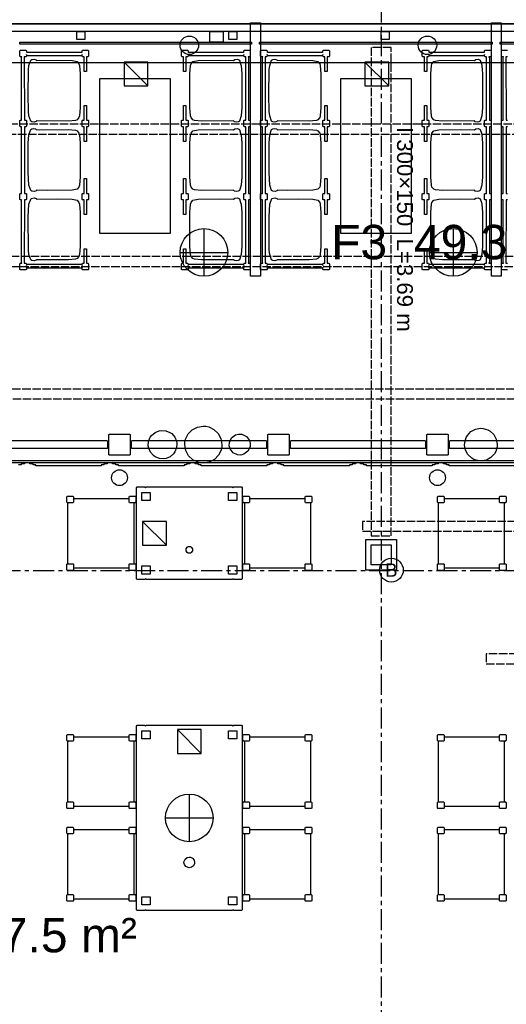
# Model space of a CAD drawing. Header units: millimetres. Extents: x -2320 to 44673, y -183000 to 30400.
# Tile 28 of 33: x 18618 to 22296, y -7408 to 30. Entities that reach past the tile are written whole.
import ezdxf
from ezdxf.enums import TextEntityAlignment as Align

# ---------------------------------------------------------------- set-up
doc = ezdxf.new("R2010")
doc.units = ezdxf.units.MM
doc.header["$LTSCALE"] = 50
doc.linetypes.add('CENTER', pattern=[5.08, 3.175, -0.635, 0.635, -0.635])
doc.linetypes.add('DASHED', pattern=[1.524, 1.27, -0.254])
for name, color, linetype in [('A-AIVAN', 40, 'Continuous'), ('A-BLDG', 8, 'Continuous'), ('A-CLNG', 150, 'Continuous'), ('A-FLOR-F1', 2, 'Continuous'), ('A-FLOR-F3', 30, 'Continuous'), ('A-FLOR-TEXT', 7, 'Continuous'), ('A-FURN', 3, 'Continuous'), ('A-FURN-BASE', 9, 'Continuous'), ('A-WALL-CUT', 7, 'Continuous'), ('E-LITE', 1, 'Continuous'), ('E-POWR', 5, 'Continuous'), ('S-BEAM', 1, 'DASHED'), ('S-GRID', 8, 'CENTER'), ('S-PURL', 9, 'DASHED')]:
    doc.layers.add(name, color=color, linetype=linetype)
doc.styles.add('VN', font='arial.ttf')

msp = doc.modelspace()

# ---------------------------------------------------------------- linework, layer by layer
at = {"layer": 'A-AIVAN'}
for points in [[(20437, 7), (20437, -1907), (20363, -1907), (20363, 7)], [(22257, 7), (22257, -1907), (22183, -1907), (22183, 7)], [(18620, -155), (18620, -140), (20370, -140), (20370, -155)], [(20430, -155), (20430, -140), (22190, -140), (22190, -155)], [(22250, -155), (22250, -140), (24010, -140), (24010, -155)], [(18665, -200), (18669, -204), (18669, -217), (18671, -214), (19087, -214), (19089, -217), (19089, -204), (19093, -200), (19135, -200), (19139, -204), (19139, -246), (19135, -250), (19123, -250), (19123, -360.3), (19105, -360.3), (19105, -250), (19093, -250), (19089, -246), (19089, -233), (19087, -243), (18671, -243), (18669, -233), (18669, -246), (18665, -250), (18653, -250), (18654, -728.3), (18665, -728.3), (18669, -732.3), (18669, -774.3), (18665, -778.3), (18654, -778.3), (18654, -1281.7), (18665, -1281.7), (18669, -1285.7), (18669, -1327.7), (18665, -1331.7), (18654, -1331.7), (18653, -1810), (18665, -1810), (18669, -1814), (18669, -1827), (18671, -1817), (19087, -1817), (19089, -1827), (19089, -1814), (19093, -1810), (19105, -1810), (19105, -1699.7), (19123, -1699.7), (19123, -1810), (19135, -1810), (19139, -1814), (19139, -1856), (19135, -1860), (19093, -1860), (19089, -1856), (19089, -1843), (19087, -1846), (18671, -1846), (18669, -1843), (18669, -1856), (18665, -1860), (18623, -1860), (18619, -1856), (18619, -1814), (18623, -1810), (18635, -1810), (18635, -1807), (18632, -1807), (18632, -1331.7), (18623, -1331.7), (18619, -1327.7), (18619, -1285.7), (18623, -1281.7), (18632, -1281.7), (18632, -778.3), (18623, -778.3), (18619, -774.3), (18619, -732.3), (18623, -728.3), (18632, -728.3), (18632, -253), (18635, -253), (18635, -250), (18623, -250), (18619, -246), (18619, -204), (18623, -200)], [(19893, -214), (20309, -214), (20311, -217), (20311, -204), (20315, -200), (20357, -200), (20361, -204), (20361, -246), (20357, -250), (20345, -250), (20345, -253), (20348, -253), (20348, -728.3), (20357, -728.3), (20361, -732.3), (20361, -774.3), (20357, -778.3), (20348, -778.3), (20348, -1281.7), (20357, -1281.7), (20361, -1285.7), (20361, -1327.7), (20357, -1331.7), (20348, -1331.7), (20348, -1807), (20345, -1807), (20345, -1810), (20357, -1810), (20361, -1814), (20361, -1856), (20357, -1860), (20315, -1860), (20311, -1856), (20311, -1843), (20309, -1846), (19893, -1846), (19891, -1843), (19891, -1856), (19887, -1860), (19845, -1860), (19841, -1856), (19841, -1814), (19845, -1810), (19857, -1810), (19857, -1699.7), (19875, -1699.7), (19875, -1810), (19887, -1810), (19891, -1814), (19891, -1827), (19893, -1817), (20309, -1817), (20311, -1827), (20311, -1814), (20315, -1810), (20327, -1810), (20326, -1331.7), (20315, -1331.7), (20311, -1327.7), (20311, -1285.7), (20315, -1281.7), (20326, -1281.7), (20326, -778.3), (20315, -778.3), (20311, -774.3), (20311, -732.3), (20315, -728.3), (20326, -728.3), (20327, -250), (20315, -250), (20311, -246), (20311, -233), (20309, -243), (19893, -243), (19891, -233), (19891, -246), (19887, -250), (19875, -250), (19875, -360.3), (19857, -360.3), (19857, -250), (19845, -250), (19841, -246), (19841, -204), (19845, -200), (19887, -200), (19891, -204), (19891, -217)], [(20485, -200), (20489, -204), (20489, -217), (20491, -214), (20907, -214), (20909, -217), (20909, -204), (20913, -200), (20955, -200), (20959, -204), (20959, -246), (20955, -250), (20943, -250), (20943, -360.3), (20925, -360.3), (20925, -250), (20913, -250), (20909, -246), (20909, -233), (20907, -243), (20491, -243), (20489, -233), (20489, -246), (20485, -250), (20473, -250), (20474, -728.3), (20485, -728.3), (20489, -732.3), (20489, -774.3), (20485, -778.3), (20474, -778.3), (20474, -1281.7), (20485, -1281.7), (20489, -1285.7), (20489, -1327.7), (20485, -1331.7), (20474, -1331.7), (20473, -1810), (20485, -1810), (20489, -1814), (20489, -1827), (20491, -1817), (20907, -1817), (20909, -1827), (20909, -1814), (20913, -1810), (20925, -1810), (20925, -1699.7), (20943, -1699.7), (20943, -1810), (20955, -1810), (20959, -1814), (20959, -1856), (20955, -1860), (20913, -1860), (20909, -1856), (20909, -1843), (20907, -1846), (20491, -1846), (20489, -1843), (20489, -1856), (20485, -1860), (20443, -1860), (20439, -1856), (20439, -1814), (20443, -1810), (20455, -1810), (20455, -1807), (20452, -1807), (20452, -1331.7), (20443, -1331.7), (20439, -1327.7), (20439, -1285.7), (20443, -1281.7), (20452, -1281.7), (20452, -778.3), (20443, -778.3), (20439, -774.3), (20439, -732.3), (20443, -728.3), (20452, -728.3), (20452, -253), (20455, -253), (20455, -250), (20443, -250), (20439, -246), (20439, -204), (20443, -200)], [(21713, -214), (22129, -214), (22131, -217), (22131, -204), (22135, -200), (22177, -200), (22181, -204), (22181, -246), (22177, -250), (22165, -250), (22165, -253), (22168, -253), (22168, -728.3), (22177, -728.3), (22181, -732.3), (22181, -774.3), (22177, -778.3), (22168, -778.3), (22168, -1281.7), (22177, -1281.7), (22181, -1285.7), (22181, -1327.7), (22177, -1331.7), (22168, -1331.7), (22168, -1807), (22165, -1807), (22165, -1810), (22177, -1810), (22181, -1814), (22181, -1856), (22177, -1860), (22135, -1860), (22131, -1856), (22131, -1843), (22129, -1846), (21713, -1846), (21711, -1843), (21711, -1856), (21707, -1860), (21665, -1860), (21661, -1856), (21661, -1814), (21665, -1810), (21677, -1810), (21677, -1699.7), (21695, -1699.7), (21695, -1810), (21707, -1810), (21711, -1814), (21711, -1827), (21713, -1817), (22129, -1817), (22131, -1827), (22131, -1814), (22135, -1810), (22147, -1810), (22146, -1331.7), (22135, -1331.7), (22131, -1327.7), (22131, -1285.7), (22135, -1281.7), (22146, -1281.7), (22146, -778.3), (22135, -778.3), (22131, -774.3), (22131, -732.3), (22135, -728.3), (22146, -728.3), (22147, -250), (22135, -250), (22131, -246), (22131, -233), (22129, -243), (21713, -243), (21711, -233), (21711, -246), (21707, -250), (21695, -250), (21695, -360.3), (21677, -360.3), (21677, -250), (21665, -250), (21661, -246), (21661, -204), (21665, -200), (21707, -200), (21711, -204), (21711, -217)], [(18701.4, -276), (18710.8, -270.2), (18726.2, -268.1), (18741.6, -272.4), (18745.7, -277.1), (18905.9, -274.6), (19013.4, -277.2), (19052.3, -286), (19066, -302.1), (19070, -316.2), (19074.8, -379.4), (19074.8, -632.6), (19070, -695.8), (19066, -709.9), (19052.3, -726), (19040.3, -730.7), (18986.6, -736.4), (18745.7, -734.9), (18741.6, -739.6), (18726.2, -743.9), (18710.8, -741.8), (18701.5, -736.4), (18688, -695.8), (18684.5, -664.2), (18682.3, -537.6), (18684.5, -347.8), (18688, -316.2)], [(20127.9, -274.6), (20234.3, -277.1), (20244.6, -269.9), (20263, -268.6), (20278.5, -275.6), (20288, -302.1), (20292, -316.2), (20296.8, -379.4), (20296.8, -632.6), (20292, -695.8), (20278.5, -736.4), (20269.2, -741.8), (20256.9, -743.9), (20241.5, -741), (20234.3, -734.9), (19993.4, -736.4), (19939.7, -730.7), (19927.7, -726), (19914, -709.9), (19910, -695.8), (19905.2, -632.6), (19905.2, -379.4), (19910, -316.2), (19914, -302.1), (19927.7, -286), (19966.6, -277.2)], [(20521.4, -276), (20530.8, -270.2), (20546.2, -268.1), (20561.6, -272.4), (20565.7, -277.1), (20725.9, -274.6), (20833.4, -277.2), (20872.3, -286), (20886, -302.1), (20890, -316.2), (20894.8, -379.4), (20894.8, -632.6), (20890, -695.8), (20886, -709.9), (20872.3, -726), (20860.3, -730.7), (20806.6, -736.4), (20565.7, -734.9), (20561.6, -739.6), (20546.2, -743.9), (20530.8, -741.8), (20521.5, -736.4), (20508, -695.8), (20504.5, -664.2), (20502.3, -537.6), (20504.5, -347.8), (20508, -316.2)], [(21947.9, -274.6), (22054.3, -277.1), (22064.6, -269.9), (22083, -268.6), (22098.5, -275.6), (22108, -302.1), (22112, -316.2), (22116.8, -379.4), (22116.8, -632.6), (22112, -695.8), (22098.5, -736.4), (22089.2, -741.8), (22076.9, -743.9), (22061.5, -741), (22054.3, -734.9), (21813.4, -736.4), (21759.7, -730.7), (21747.7, -726), (21734, -709.9), (21730, -695.8), (21725.2, -632.6), (21725.2, -379.4), (21730, -316.2), (21734, -302.1), (21747.7, -286), (21786.6, -277.2)], [(19756, -1586), (19224, -1586), (19224, -414), (19756, -414)], [(21576, -1586), (21044, -1586), (21044, -414), (21576, -414)], [(19093, -778.3), (19089, -774.3), (19089, -732.3), (19093, -728.3), (19105, -728.3), (19105, -618), (19123, -618), (19123, -728.3), (19135, -728.3), (19139, -732.3), (19139, -774.3), (19135, -778.3), (19123, -778.3), (19123, -889.9), (19105, -889.9), (19105, -778.3)], [(19875, -778.3), (19875, -889.9), (19857, -889.9), (19857, -778.3), (19845, -778.3), (19841, -774.3), (19841, -732.3), (19845, -728.3), (19857, -728.3), (19857, -618), (19875, -618), (19875, -728.3), (19887, -728.3), (19891, -732.3), (19891, -774.3), (19887, -778.3)], [(20913, -778.3), (20909, -774.3), (20909, -732.3), (20913, -728.3), (20925, -728.3), (20925, -618), (20943, -618), (20943, -728.3), (20955, -728.3), (20959, -732.3), (20959, -774.3), (20955, -778.3), (20943, -778.3), (20943, -889.9), (20925, -889.9), (20925, -778.3)], [(21695, -778.3), (21695, -889.9), (21677, -889.9), (21677, -778.3), (21665, -778.3), (21661, -774.3), (21661, -732.3), (21665, -728.3), (21677, -728.3), (21677, -618), (21695, -618), (21695, -728.3), (21707, -728.3), (21711, -732.3), (21711, -774.3), (21707, -778.3)], [(18825.2, -1261.3), (18745.7, -1258.9), (18741.6, -1263.6), (18729.3, -1267.5), (18710.8, -1265.8), (18701.5, -1260.4), (18688, -1219.8), (18682.6, -1124.9), (18683.2, -903.4), (18688, -840.2), (18701.5, -799.6), (18710.8, -794.2), (18723.1, -792.1), (18738.5, -795), (18745.7, -801.1), (18986.6, -799.6), (19040.3, -805.3), (19052.3, -810), (19066, -826.1), (19070, -840.2), (19074.8, -903.4), (19074.8, -1156.6), (19070, -1219.8), (19066, -1233.9), (19052.3, -1250), (19013.4, -1258.8)], [(20127.9, -798.6), (20234.3, -801.1), (20244.6, -793.9), (20263, -792.6), (20278.5, -799.6), (20288, -826.1), (20292, -840.2), (20296.8, -903.4), (20296.8, -1156.6), (20292, -1219.8), (20278.5, -1260.4), (20269.2, -1265.8), (20256.9, -1267.9), (20241.5, -1265), (20234.3, -1258.9), (19993.4, -1260.4), (19939.7, -1254.7), (19927.7, -1250), (19914, -1233.9), (19910, -1219.8), (19905.2, -1156.6), (19905.2, -903.4), (19910, -840.2), (19914, -826.1), (19927.7, -810), (19966.6, -801.2)], [(20645.2, -1261.3), (20565.7, -1258.9), (20561.6, -1263.6), (20549.3, -1267.5), (20530.8, -1265.8), (20521.5, -1260.4), (20508, -1219.8), (20502.6, -1124.9), (20503.2, -903.4), (20508, -840.2), (20521.5, -799.6), (20530.8, -794.2), (20543.1, -792.1), (20558.5, -795), (20565.7, -801.1), (20806.6, -799.6), (20860.3, -805.3), (20872.3, -810), (20886, -826.1), (20890, -840.2), (20894.8, -903.4), (20894.8, -1156.6), (20890, -1219.8), (20886, -1233.9), (20872.3, -1250), (20833.4, -1258.8)], [(21947.9, -798.6), (22054.3, -801.1), (22064.6, -793.9), (22083, -792.6), (22098.5, -799.6), (22108, -826.1), (22112, -840.2), (22116.8, -903.4), (22116.8, -1156.6), (22112, -1219.8), (22098.5, -1260.4), (22089.2, -1265.8), (22076.9, -1267.9), (22061.5, -1265), (22054.3, -1258.9), (21813.4, -1260.4), (21759.7, -1254.7), (21747.7, -1250), (21734, -1233.9), (21730, -1219.8), (21725.2, -1156.6), (21725.2, -903.4), (21730, -840.2), (21734, -826.1), (21747.7, -810), (21786.6, -801.2)], [(19135, -1281.7), (19139, -1285.7), (19139, -1327.7), (19135, -1331.7), (19123, -1331.7), (19123, -1442), (19105, -1442), (19105, -1331.7), (19093, -1331.7), (19089, -1327.7), (19089, -1285.7), (19093, -1281.7), (19105, -1281.7), (19105, -1170.1), (19123, -1170.1), (19123, -1281.7)], [(19875, -1331.7), (19875, -1442), (19857, -1442), (19857, -1331.7), (19845, -1331.7), (19841, -1327.7), (19841, -1285.7), (19845, -1281.7), (19857, -1281.7), (19857, -1170.1), (19875, -1170.1), (19875, -1281.7), (19887, -1281.7), (19891, -1285.7), (19891, -1327.7), (19887, -1331.7)], [(20955, -1281.7), (20959, -1285.7), (20959, -1327.7), (20955, -1331.7), (20943, -1331.7), (20943, -1442), (20925, -1442), (20925, -1331.7), (20913, -1331.7), (20909, -1327.7), (20909, -1285.7), (20913, -1281.7), (20925, -1281.7), (20925, -1170.1), (20943, -1170.1), (20943, -1281.7)], [(21695, -1331.7), (21695, -1442), (21677, -1442), (21677, -1331.7), (21665, -1331.7), (21661, -1327.7), (21661, -1285.7), (21665, -1281.7), (21677, -1281.7), (21677, -1170.1), (21695, -1170.1), (21695, -1281.7), (21707, -1281.7), (21711, -1285.7), (21711, -1327.7), (21707, -1331.7)], [(18704.7, -1320.8), (18726.2, -1316.1), (18741.6, -1320.4), (18745.7, -1325.1), (18905.9, -1322.6), (19013.4, -1325.2), (19052.3, -1334), (19066, -1350.1), (19070, -1364.2), (19074.8, -1427.4), (19074.8, -1680.6), (19070, -1743.8), (19066, -1757.9), (19052.3, -1774), (19040.3, -1778.7), (18986.6, -1784.4), (18745.7, -1782.9), (18741.6, -1787.6), (18726.2, -1791.9), (18710.8, -1789.8), (18701.5, -1784.4), (18688, -1743.8), (18684.5, -1712.2), (18682.6, -1459.1), (18688, -1364.2)], [(20127.9, -1322.6), (20234.3, -1325.1), (20244.6, -1317.9), (20263, -1316.6), (20278.5, -1323.6), (20288, -1350.1), (20292, -1364.2), (20296.8, -1427.4), (20296.8, -1680.6), (20292, -1743.8), (20278.5, -1784.4), (20269.2, -1789.8), (20256.9, -1791.9), (20241.5, -1789), (20234.3, -1782.9), (19993.4, -1784.4), (19939.7, -1778.7), (19927.7, -1774), (19914, -1757.9), (19910, -1743.8), (19905.2, -1680.6), (19905.2, -1427.4), (19910, -1364.2), (19914, -1350.1), (19927.7, -1334), (19966.6, -1325.2)], [(20524.7, -1320.8), (20546.2, -1316.1), (20561.6, -1320.4), (20565.7, -1325.1), (20725.9, -1322.6), (20833.4, -1325.2), (20872.3, -1334), (20886, -1350.1), (20890, -1364.2), (20894.8, -1427.4), (20894.8, -1680.6), (20890, -1743.8), (20886, -1757.9), (20872.3, -1774), (20860.3, -1778.7), (20806.6, -1784.4), (20565.7, -1782.9), (20561.6, -1787.6), (20546.2, -1791.9), (20530.8, -1789.8), (20521.5, -1784.4), (20508, -1743.8), (20504.5, -1712.2), (20502.6, -1459.1), (20508, -1364.2)], [(21947.9, -1322.6), (22054.3, -1325.1), (22064.6, -1317.9), (22083, -1316.6), (22098.5, -1323.6), (22108, -1350.1), (22112, -1364.2), (22116.8, -1427.4), (22116.8, -1680.6), (22112, -1743.8), (22098.5, -1784.4), (22089.2, -1789.8), (22076.9, -1791.9), (22061.5, -1789), (22054.3, -1782.9), (21813.4, -1784.4), (21759.7, -1778.7), (21747.7, -1774), (21734, -1757.9), (21730, -1743.8), (21725.2, -1680.6), (21725.2, -1427.4), (21730, -1364.2), (21734, -1350.1), (21747.7, -1334), (21786.6, -1325.2)], [(20089.9, -3292), (20051.2, -3312.5), (20008, -3320), (19986.1, -3318.6), (19964.7, -3313.8), (19925.4, -3294.5), (19894, -3263.9), (19873.5, -3225.2), (19866, -3182), (19867.4, -3160.1), (19872.2, -3138.7), (19891.5, -3099.4), (19922.1, -3068), (19960.8, -3047.5), (20004, -3040), (20025.9, -3041.4), (20047.3, -3046.2), (20086.6, -3065.5), (20118, -3096.1), (20138.5, -3134.8), (20146, -3178), (20144.6, -3199.9), (20139.8, -3221.3), (20120.5, -3260.6)], [(19724, -3284.9), (19707.3, -3287.7), (19673.5, -3285.3), (19642.2, -3272.6), (19628.4, -3262.7), (19606.2, -3237.2), (19593.1, -3206), (19590.3, -3189.3), (19592.7, -3155.5), (19605.4, -3124.2), (19615.3, -3110.4), (19640.8, -3088.2), (19672, -3075.1), (19688.7, -3072.3), (19722.5, -3074.7), (19753.8, -3087.4), (19767.6, -3097.3), (19789.8, -3122.8), (19802.9, -3154), (19805.7, -3170.7), (19803.3, -3204.5), (19790.6, -3235.8), (19780.7, -3249.6), (19755.2, -3271.8)], [(20342.8, -3230.5), (20313.1, -3253), (20289, -3259.3), (20264.1, -3257.9), (20230.5, -3241.8), (20208, -3212.1), (20201.7, -3188), (20203.1, -3163.1), (20219.2, -3129.5), (20248.9, -3107), (20273, -3100.7), (20297.9, -3102.1), (20331.5, -3118.2), (20354, -3147.9), (20360.3, -3172), (20358.9, -3196.9)], [(22226.7, -3195.8), (22215.9, -3232.9), (22206.2, -3249.8), (22179.6, -3277.9), (22145.7, -3296.5), (22107.6, -3303.7), (22088.2, -3302.7), (22051.1, -3291.9), (22034.2, -3282.2), (22006.1, -3255.6), (21987.5, -3221.7), (21980.3, -3183.6), (21981.3, -3164.2), (21992.1, -3127.1), (22001.8, -3110.2), (22028.4, -3082.1), (22062.3, -3063.5), (22100.4, -3056.3), (22119.8, -3057.3), (22156.9, -3068.1), (22173.8, -3077.8), (22201.9, -3104.4), (22220.5, -3138.3), (22227.7, -3176.4)], [(19282, -3154), (19282, -3206), (19278, -3210), (18264, -3210), (18260, -3206), (18260, -3154), (18264, -3150), (19278, -3150)], [(20484, -3154), (20484, -3206), (20480, -3210), (19466, -3210), (19462, -3206), (19462, -3154), (19466, -3150), (20480, -3150)], [(21686, -3154), (21686, -3206), (21682, -3210), (20668, -3210), (20664, -3206), (20664, -3154), (20668, -3150), (21682, -3150)], [(22888, -3154), (22888, -3206), (22884, -3210), (21870, -3210), (21866, -3206), (21866, -3154), (21870, -3150), (22884, -3150)], [(24300, -3300), (24300, -3318), (18050, -3318), (18050, -3300)]]:
    msp.add_lwpolyline(points, close=True, dxfattribs=at)
for points in [[(22305, -1860), (22263, -1860), (22259, -1856), (22259, -1814), (22263, -1810), (22275, -1810), (22275, -1807), (22272, -1807), (22272, -1331.7), (22263, -1331.7), (22259, -1327.7), (22259, -1285.7), (22263, -1281.7), (22272, -1281.7), (22272, -778.3), (22263, -778.3), (22259, -774.3), (22259, -732.3), (22263, -728.3), (22272, -728.3), (22272, -253), (22275, -253), (22275, -250), (22263, -250), (22259, -246), (22259, -204), (22263, -200), (22305, -200)], [(22305, -250), (22293, -250), (22294, -728.3), (22305, -728.3)], [(22305, -778.3), (22294, -778.3), (22294, -1281.7), (22305, -1281.7)], [(22305, -1331.7), (22294, -1331.7), (22293, -1810), (22305, -1810)]]:
    msp.add_lwpolyline(points, dxfattribs=at)
at = {"layer": 'A-BLDG'}
for points in [[(37100, 30400), (37100, 0), (4100, 0), (4100, 30400)], [(37000, 0), (37000, -60), (4200, -60), (4200, 0)], [(19110, -120), (19050, -120), (19050, -60), (19110, -60)], [(20155, -140), (20055, -140), (20055, -60), (20155, -60)], [(20260, -120), (20200, -120), (20200, -60), (20260, -60)], [(21410, -120), (21350, -120), (21350, -60), (21410, -60)]]:
    msp.add_lwpolyline(points, close=True, dxfattribs=at)
at = {"layer": 'A-CLNG'}
msp.add_lwpolyline([(8775, -295), (8775, -11681), (36075, -11681), (36075, -295)], close=True, dxfattribs=at)
at = {"layer": 'A-FLOR-F1'}
msp.add_lwpolyline([(15300, -3300), (28500, -3300)], dxfattribs=at)
at = {"layer": 'A-FLOR-F3'}
msp.add_lwpolyline([(15300, 0), (15300, -3300), (28500, -3300), (28500, -2400), (30900, -2400), (30900, 0)], close=True, dxfattribs=at)
at = {"layer": 'A-FURN'}
for points in [[(18975, -3616), (18975, -3574), (18979, -3570), (19021, -3570), (19025, -3574), (19025, -3585), (19028, -3587), (19442, -3587), (19445, -3585), (19445, -3574), (19449, -3570), (19491, -3570), (19495, -3574), (19495, -3616), (19480, -3623), (19480, -4077), (19495, -4084), (19495, -4126), (19491, -4130), (19449, -4130), (19445, -4126), (19445, -4115), (19442, -4113), (19028, -4113), (19025, -4115), (19025, -4126), (19021, -4130), (18979, -4130), (18975, -4126), (18975, -4084), (18979, -4080), (18987, -4080), (18983, -4076), (18983, -3624), (18987, -3620), (18979, -3620)], [(19506, -3500), (19564, -3500), (19570, -3506), (19576, -3500), (20224, -3500), (20230, -3506), (20236, -3500), (20294, -3500), (20300, -3506), (20300, -4194), (20294, -4200), (20236, -4200), (20230, -4194), (20224, -4200), (19576, -4200), (19570, -4194), (19564, -4200), (19506, -4200), (19500, -4194), (19500, -3506)], [(20355, -3574), (20355, -3585), (20358, -3587), (20772, -3587), (20775, -3585), (20775, -3574), (20779, -3570), (20821, -3570), (20825, -3574), (20825, -3616), (20821, -3620), (20813, -3620), (20817, -3624), (20817, -4076), (20813, -4080), (20821, -4080), (20825, -4084), (20825, -4126), (20821, -4130), (20779, -4130), (20775, -4126), (20775, -4115), (20772, -4113), (20358, -4113), (20355, -4115), (20355, -4126), (20351, -4130), (20309, -4130), (20305, -4126), (20305, -4084), (20320, -4077), (20320, -3623), (20305, -3616), (20305, -3574), (20309, -3570), (20351, -3570)], [(21775, -3616), (21775, -3574), (21779, -3570), (21821, -3570), (21825, -3574), (21825, -3585), (21828, -3587), (22242, -3587), (22245, -3585), (22245, -3574), (22249, -3570), (22291, -3570), (22295, -3574), (22295, -3616), (22280, -3623), (22280, -4077), (22295, -4084), (22295, -4126), (22291, -4130), (22249, -4130), (22245, -4126), (22245, -4115), (22242, -4113), (21828, -4113), (21825, -4115), (21825, -4126), (21821, -4130), (21779, -4130), (21775, -4126), (21775, -4084), (21779, -4080), (21787, -4080), (21783, -4076), (21783, -3624), (21787, -3620), (21779, -3620)], [(19892, -3999.3), (19884.9, -3995.6), (19875.5, -3982.8), (19875.5, -3966.8), (19884.9, -3954), (19892, -3950.3), (19907.9, -3950.3), (19915.1, -3954), (19924.5, -3966.8), (19924.5, -3982.8), (19915.1, -3995.6), (19907.9, -3999.3)], [(19506, -5300), (19564, -5300), (19570, -5306), (19576, -5300), (20224, -5300), (20230, -5306), (20236, -5300), (20294, -5300), (20300, -5306), (20300, -6694), (20294, -6700), (20236, -6700), (20230, -6694), (20224, -6700), (19576, -6700), (19570, -6694), (19564, -6700), (19506, -6700), (19500, -6694), (19500, -5306)], [(18979, -5370), (19021, -5370), (19025, -5374), (19025, -5385), (19028, -5387), (19442, -5387), (19445, -5385), (19445, -5374), (19449, -5370), (19491, -5370), (19495, -5374), (19495, -5416), (19480, -5423), (19480, -5877), (19495, -5884), (19495, -5926), (19491, -5930), (19449, -5930), (19445, -5926), (19445, -5915), (19442, -5913), (19028, -5913), (19025, -5915), (19025, -5926), (19021, -5930), (18979, -5930), (18975, -5926), (18975, -5884), (18979, -5880), (18987, -5880), (18983, -5876), (18983, -5424), (18987, -5420), (18979, -5420), (18975, -5416), (18975, -5374)], [(20355, -5374), (20355, -5385), (20358, -5387), (20772, -5387), (20775, -5385), (20775, -5374), (20779, -5370), (20821, -5370), (20825, -5374), (20825, -5416), (20821, -5420), (20813, -5420), (20817, -5424), (20817, -5876), (20813, -5880), (20821, -5880), (20825, -5884), (20825, -5926), (20821, -5930), (20779, -5930), (20775, -5926), (20775, -5915), (20772, -5913), (20358, -5913), (20355, -5915), (20355, -5926), (20351, -5930), (20309, -5930), (20305, -5926), (20305, -5884), (20320, -5877), (20320, -5423), (20305, -5416), (20305, -5374), (20309, -5370), (20351, -5370)], [(21779, -5370), (21821, -5370), (21825, -5374), (21825, -5385), (21828, -5387), (22242, -5387), (22245, -5385), (22245, -5374), (22249, -5370), (22291, -5370), (22295, -5374), (22295, -5416), (22280, -5423), (22280, -5877), (22295, -5884), (22295, -5926), (22291, -5930), (22249, -5930), (22245, -5926), (22245, -5915), (22242, -5913), (21828, -5913), (21825, -5915), (21825, -5926), (21821, -5930), (21779, -5930), (21775, -5926), (21775, -5884), (21779, -5880), (21787, -5880), (21783, -5876), (21783, -5424), (21787, -5420), (21779, -5420), (21775, -5416), (21775, -5374)], [(18979, -6070), (19021, -6070), (19025, -6074), (19025, -6085), (19028, -6087), (19442, -6087), (19445, -6085), (19445, -6074), (19449, -6070), (19491, -6070), (19495, -6074), (19495, -6116), (19480, -6123), (19480, -6577), (19495, -6584), (19495, -6626), (19491, -6630), (19449, -6630), (19445, -6626), (19445, -6615), (19442, -6613), (19028, -6613), (19025, -6615), (19025, -6626), (19021, -6630), (18979, -6630), (18975, -6626), (18975, -6584), (18979, -6580), (18987, -6580), (18983, -6576), (18983, -6124), (18987, -6120), (18979, -6120), (18975, -6116), (18975, -6074)], [(20355, -6074), (20355, -6085), (20358, -6087), (20772, -6087), (20775, -6085), (20775, -6074), (20779, -6070), (20821, -6070), (20825, -6074), (20825, -6116), (20821, -6120), (20813, -6120), (20817, -6124), (20817, -6576), (20813, -6580), (20821, -6580), (20825, -6584), (20825, -6626), (20821, -6630), (20779, -6630), (20775, -6626), (20775, -6615), (20772, -6613), (20358, -6613), (20355, -6615), (20355, -6626), (20351, -6630), (20309, -6630), (20305, -6626), (20305, -6584), (20320, -6577), (20320, -6123), (20305, -6116), (20305, -6074), (20309, -6070), (20351, -6070)], [(21779, -6070), (21821, -6070), (21825, -6074), (21825, -6085), (21828, -6087), (22242, -6087), (22245, -6085), (22245, -6074), (22249, -6070), (22291, -6070), (22295, -6074), (22295, -6116), (22280, -6123), (22280, -6577), (22295, -6584), (22295, -6626), (22291, -6630), (22249, -6630), (22245, -6626), (22245, -6615), (22242, -6613), (21828, -6613), (21825, -6615), (21825, -6626), (21821, -6630), (21779, -6630), (21775, -6626), (21775, -6584), (21779, -6580), (21787, -6580), (21783, -6576), (21783, -6124), (21787, -6120), (21779, -6120), (21775, -6116), (21775, -6074)], [(19874.9, -6367.4), (19863.8, -6353.4), (19859.8, -6336), (19860.8, -6327.1), (19868.6, -6310.9), (19882.6, -6299.8), (19900, -6295.8), (19908.9, -6296.8), (19925.1, -6304.6), (19936.2, -6318.6), (19940.2, -6336), (19939.2, -6344.9), (19931.4, -6361.1), (19917.4, -6372.2), (19900, -6376.2), (19891.1, -6375.2)]]:
    msp.add_lwpolyline(points, close=True, dxfattribs=at)
at = {"layer": 'A-FURN-BASE'}
for points in [[(18050, -3300), (24300, -3300)], [(22360, -3340), (21865, -3340), (21865, -3334), (21845, -3334), (21845, -3326), (21820, -3326), (21820, -3318), (21780, -3318), (21780, -3326), (21755, -3326), (21755, -3334), (21735, -3334), (21735, -3340), (21240, -3340), (21240, -3334), (21220, -3334), (21220, -3326), (21195, -3326), (21195, -3318), (21155, -3318), (21155, -3326), (21130, -3326), (21130, -3334), (21110, -3334), (21110, -3340), (20615, -3340), (20615, -3334), (20595, -3334), (20595, -3326), (20570, -3326), (20570, -3318), (20530, -3318), (20530, -3326), (20505, -3326), (20505, -3334), (20485, -3334), (20485, -3340), (19990, -3340), (19990, -3334), (19970, -3334), (19970, -3326), (19945, -3326), (19945, -3318), (19905, -3318), (19905, -3326), (19880, -3326), (19880, -3334), (19860, -3334), (19860, -3340), (19365, -3340), (19365, -3334), (19345, -3334), (19345, -3326), (19320, -3326), (19320, -3318), (19280, -3318), (19280, -3326), (19255, -3326), (19255, -3334), (19235, -3334), (19235, -3340), (18740, -3340), (18740, -3334), (18720, -3334), (18720, -3326), (18695, -3326), (18695, -3318), (18655, -3318), (18655, -3326), (18630, -3326), (18630, -3334), (18610, -3334)]]:
    msp.add_lwpolyline(points, dxfattribs=at)
for points in [[(19025, -3616), (19021, -3620), (18979, -3620), (18975, -3616), (18975, -3574), (18979, -3570), (19021, -3570), (19025, -3574)], [(19495, -3616), (19491, -3620), (19449, -3620), (19445, -3616), (19445, -3574), (19449, -3570), (19491, -3570), (19495, -3574)], [(19603, -3603), (19542, -3603), (19542, -3542), (19603, -3542)], [(20258, -3603), (20197, -3603), (20197, -3542), (20258, -3542)], [(20305, -3574), (20309, -3570), (20351, -3570), (20355, -3574), (20355, -3616), (20351, -3620), (20309, -3620), (20305, -3616)], [(20775, -3574), (20779, -3570), (20821, -3570), (20825, -3574), (20825, -3616), (20821, -3620), (20779, -3620), (20775, -3616)], [(21825, -3616), (21821, -3620), (21779, -3620), (21775, -3616), (21775, -3574), (21779, -3570), (21821, -3570), (21825, -3574)], [(22295, -3616), (22291, -3620), (22249, -3620), (22245, -3616), (22245, -3574), (22249, -3570), (22291, -3570), (22295, -3574)], [(19025, -4126), (19021, -4130), (18979, -4130), (18975, -4126), (18975, -4084), (18979, -4080), (19021, -4080), (19025, -4084)], [(19495, -4126), (19491, -4130), (19449, -4130), (19445, -4126), (19445, -4084), (19449, -4080), (19491, -4080), (19495, -4084)], [(20305, -4084), (20309, -4080), (20351, -4080), (20355, -4084), (20355, -4126), (20351, -4130), (20309, -4130), (20305, -4126)], [(20775, -4084), (20779, -4080), (20821, -4080), (20825, -4084), (20825, -4126), (20821, -4130), (20779, -4130), (20775, -4126)], [(21825, -4126), (21821, -4130), (21779, -4130), (21775, -4126), (21775, -4084), (21779, -4080), (21821, -4080), (21825, -4084)], [(22295, -4126), (22291, -4130), (22249, -4130), (22245, -4126), (22245, -4084), (22249, -4080), (22291, -4080), (22295, -4084)], [(19603, -4158), (19542, -4158), (19542, -4097), (19603, -4097)], [(20258, -4158), (20197, -4158), (20197, -4097), (20258, -4097)], [(19603, -5403), (19542, -5403), (19542, -5342), (19603, -5342)], [(20258, -5403), (20197, -5403), (20197, -5342), (20258, -5342)], [(19025, -5416), (19021, -5420), (18979, -5420), (18975, -5416), (18975, -5374), (18979, -5370), (19021, -5370), (19025, -5374)], [(19495, -5416), (19491, -5420), (19449, -5420), (19445, -5416), (19445, -5374), (19449, -5370), (19491, -5370), (19495, -5374)], [(20305, -5374), (20309, -5370), (20351, -5370), (20355, -5374), (20355, -5416), (20351, -5420), (20309, -5420), (20305, -5416)], [(20775, -5374), (20779, -5370), (20821, -5370), (20825, -5374), (20825, -5416), (20821, -5420), (20779, -5420), (20775, -5416)], [(21825, -5416), (21821, -5420), (21779, -5420), (21775, -5416), (21775, -5374), (21779, -5370), (21821, -5370), (21825, -5374)], [(22295, -5416), (22291, -5420), (22249, -5420), (22245, -5416), (22245, -5374), (22249, -5370), (22291, -5370), (22295, -5374)], [(19025, -5926), (19021, -5930), (18979, -5930), (18975, -5926), (18975, -5884), (18979, -5880), (19021, -5880), (19025, -5884)], [(19495, -5926), (19491, -5930), (19449, -5930), (19445, -5926), (19445, -5884), (19449, -5880), (19491, -5880), (19495, -5884)], [(20305, -5884), (20309, -5880), (20351, -5880), (20355, -5884), (20355, -5926), (20351, -5930), (20309, -5930), (20305, -5926)], [(20775, -5884), (20779, -5880), (20821, -5880), (20825, -5884), (20825, -5926), (20821, -5930), (20779, -5930), (20775, -5926)], [(21825, -5926), (21821, -5930), (21779, -5930), (21775, -5926), (21775, -5884), (21779, -5880), (21821, -5880), (21825, -5884)], [(22295, -5926), (22291, -5930), (22249, -5930), (22245, -5926), (22245, -5884), (22249, -5880), (22291, -5880), (22295, -5884)], [(19025, -6116), (19021, -6120), (18979, -6120), (18975, -6116), (18975, -6074), (18979, -6070), (19021, -6070), (19025, -6074)], [(19495, -6116), (19491, -6120), (19449, -6120), (19445, -6116), (19445, -6074), (19449, -6070), (19491, -6070), (19495, -6074)], [(20305, -6074), (20309, -6070), (20351, -6070), (20355, -6074), (20355, -6116), (20351, -6120), (20309, -6120), (20305, -6116)], [(20775, -6074), (20779, -6070), (20821, -6070), (20825, -6074), (20825, -6116), (20821, -6120), (20779, -6120), (20775, -6116)], [(21825, -6116), (21821, -6120), (21779, -6120), (21775, -6116), (21775, -6074), (21779, -6070), (21821, -6070), (21825, -6074)], [(22295, -6116), (22291, -6120), (22249, -6120), (22245, -6116), (22245, -6074), (22249, -6070), (22291, -6070), (22295, -6074)], [(19025, -6626), (19021, -6630), (18979, -6630), (18975, -6626), (18975, -6584), (18979, -6580), (19021, -6580), (19025, -6584)], [(19495, -6626), (19491, -6630), (19449, -6630), (19445, -6626), (19445, -6584), (19449, -6580), (19491, -6580), (19495, -6584)], [(19603, -6658), (19542, -6658), (19542, -6597), (19603, -6597)], [(20258, -6658), (20197, -6658), (20197, -6597), (20258, -6597)], [(20305, -6584), (20309, -6580), (20351, -6580), (20355, -6584), (20355, -6626), (20351, -6630), (20309, -6630), (20305, -6626)], [(20775, -6584), (20779, -6580), (20821, -6580), (20825, -6584), (20825, -6626), (20821, -6630), (20779, -6630), (20775, -6626)], [(21825, -6626), (21821, -6630), (21779, -6630), (21775, -6626), (21775, -6584), (21779, -6580), (21821, -6580), (21825, -6584)], [(22295, -6626), (22291, -6630), (22249, -6630), (22245, -6626), (22245, -6584), (22249, -6580), (22291, -6580), (22295, -6584)]]:
    msp.add_lwpolyline(points, close=True, dxfattribs=at)
at = {"layer": 'A-WALL-CUT'}
for points in [[(19448, -3100), (19452, -3104), (19452, -3256), (19448, -3260), (19296, -3260), (19292, -3256), (19292, -3104), (19296, -3100)], [(20650, -3100), (20654, -3104), (20654, -3256), (20650, -3260), (20498, -3260), (20494, -3256), (20494, -3104), (20498, -3100)], [(21852, -3100), (21856, -3104), (21856, -3256), (21852, -3260), (21700, -3260), (21696, -3256), (21696, -3104), (21700, -3100)], [(21235, -4127.8), (21235, -3897.8), (21265, -3897.8), (21435, -3897.8), (21465, -3897.8), (21465, -4127.8), (21435, -4127.8), (21265, -4127.8)], [(21425, -3937.8), (21425, -4087.8), (21275, -4087.8), (21275, -3937.8)]]:
    msp.add_lwpolyline(points, close=True, dxfattribs=at)
at = {"layer": 'E-LITE'}
for p, q in [((20011, -1548), (20011, -1908)), ((21895, -1548), (21895, -1908)), ((19831, -1728), (20191, -1728)), ((21715, -1728), (22075, -1728)), ((19900, -5820), (19900, -6180)), ((19720, -6000), (20080, -6000))]:
    msp.add_line(p, q, dxfattribs=at)
for centre, radius in [((20011, -1728), 180), ((21895, -1728), 180), ((19372, -3430), 60), ((21776, -3430), 60), ((21427, -4128), 90), ((19900, -6000), 180)]:
    msp.add_circle(centre, radius, dxfattribs=at)
at = {"layer": 'E-POWR'}
for p, q in [((19407, -290), (19587, -470)), ((21227, -290), (21407, -470)), ((19547, -3760), (19727, -3940)), ((19810, -5333), (19990, -5513))]:
    msp.add_line(p, q, dxfattribs=at)
for points in [[(19407, -290), (19407, -470), (19587, -470), (19587, -290)], [(21227, -290), (21227, -470), (21407, -470), (21407, -290)], [(19547, -3760), (19547, -3940), (19727, -3940), (19727, -3760)], [(19810, -5333), (19810, -5513), (19990, -5513), (19990, -5333)]]:
    msp.add_lwpolyline(points, close=True, dxfattribs=at)
for centre in [(19900, -163), (21700, -163)]:
    msp.add_circle(centre, 70, dxfattribs=at)
at = {"layer": 'S-BEAM'}
msp.add_lwpolyline([(21275, -180), (21275, -3870), (21425, -3870), (21425, -180)], close=True, dxfattribs=at)
at = {"layer": 'S-GRID'}
for p, q in [((21350, 2200), (21350, -14600)), ((-1600, 0), (38600, 0)), ((-1600, -4130), (38600, -4130))]:
    msp.add_line(p, q, dxfattribs=at)
at = {"layer": 'S-PURL'}
for points in [[(241, -760), (241, -835), (37044, -835), (37044, -760)], [(489, -1760), (489, -1835), (36978, -1835), (36978, -1760)], [(6983, -2760), (6983, -2835), (36913, -2835), (36913, -2760)], [(21208, -3760), (21208, -3835), (36847, -3835), (36847, -3760)], [(22143, -4760), (22143, -4835), (36782, -4835), (36782, -4760)]]:
    msp.add_lwpolyline(points, close=True, dxfattribs=at)

# ---------------------------------------------------------------- texts
at = {"layer": 'A-FLOR-TEXT', "style": 'VN'}
for s, p in [('F3  49.3 m²', (21900, -1650)), ('F1  267.5 m²', (18475, -6885.8))]:
    msp.add_text(s, height=260, dxfattribs=at).set_placement(p, align=Align.MIDDLE_CENTER)
at = {"layer": 'E-LITE', "style": 'VN'}
msp.add_text('B', height=100, dxfattribs=at).set_placement((21427, -4128), align=Align.MIDDLE_CENTER)
at = {"layer": 'S-BEAM', "style": 'VN'}
msp.add_text('I 300×150  L=3.69 m', height=120, rotation=-90, dxfattribs=at).set_placement((21470, -780))

doc.saveas('drawing.dxf')
